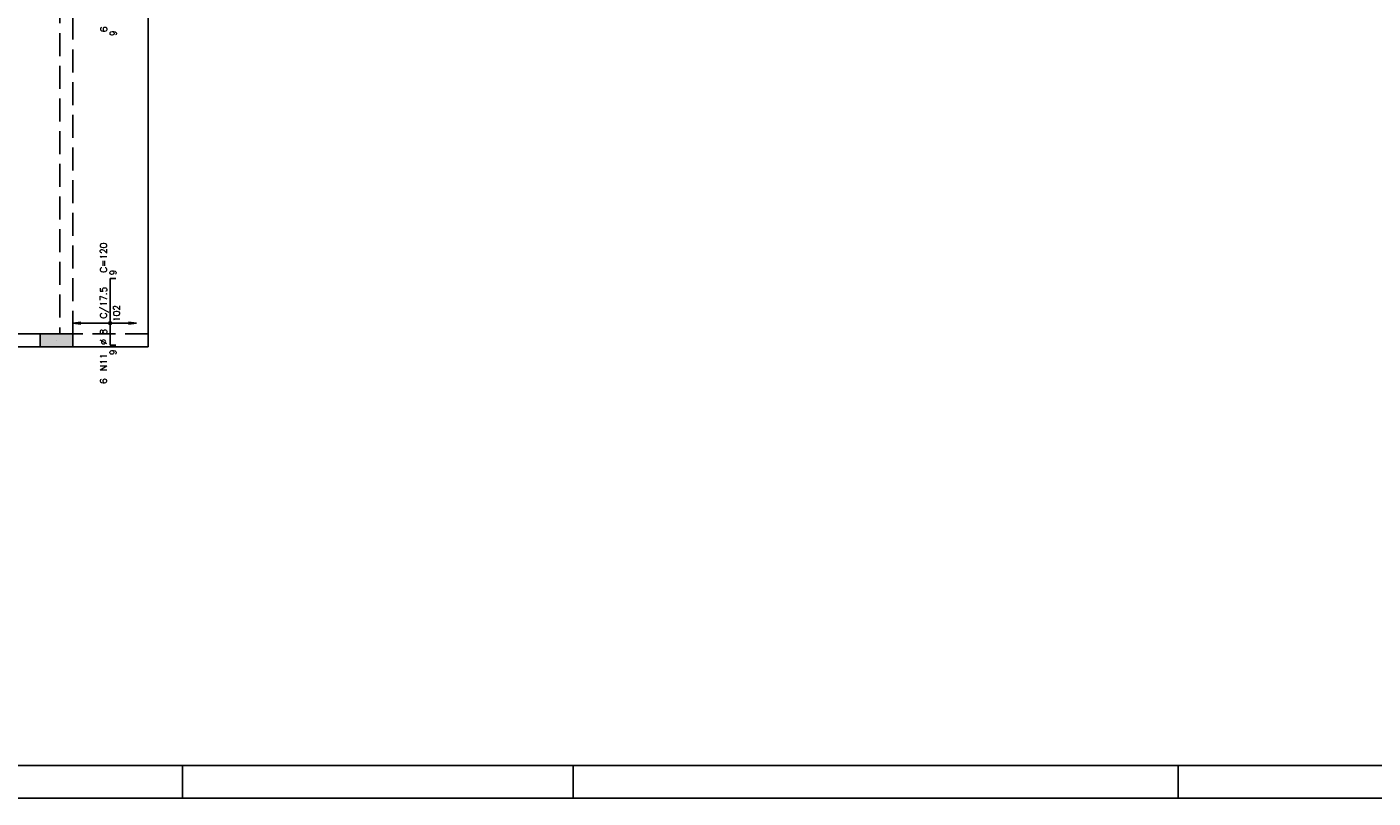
# Model space of a CAD drawing. Extents: x 0 to 119, y 0 to 84.
# Tile 3 of 9: x 28 to 69, y 0 to 24. Entities that reach past the tile are written whole.
import ezdxf

# ---------------------------------------------------------------- set-up
doc = ezdxf.new("R2010")
doc.units = 0
doc.header["$MEASUREMENT"] = 0
doc.linetypes.add('ESTILO_TQS_0001', pattern=[1, 0.7, -0.3])
for name, color, linetype in [('1', 1, 'CONTINUOUS'), ('2', 2, 'CONTINUOUS'), ('6', 6, 'CONTINUOUS'), ('8', 8, 'CONTINUOUS'), ('9', 9, 'CONTINUOUS')]:
    doc.layers.add(name, color=color, linetype=linetype)
doc.styles.get("Standard").update_dxf_attribs({"font": 'ROMANS.SHX'})

msp = doc.modelspace()

# ---------------------------------------------------------------- linework, layer by layer
at = {"layer": '1', "linetype": 'Continuous'}
for p, q in [((31.9, 14.2), (31.9, 27.4)), ((29.1, 14), (29.1, 14)), ((32.950001, 0), (32.950001, 1)), ((44.900002, 0), (44.900002, 1)), ((63.400002, 0), (63.400002, 1)), ((0, 0), (118.900002, 0))]:
    msp.add_line(p, q, dxfattribs=at)
for points in [[(31.9, 14.2), (31.9, 13.8)], [(17.6, 13.8), (28.6, 13.8)], [(29.6, 13.8), (31.9, 13.8)]]:
    msp.add_lwpolyline(points, dxfattribs=at)
at = {"layer": '2', "linetype": 'Continuous'}
for p, q in [((29.6, 14.529932), (29.847861, 14.562563)), ((31.55, 14.529932), (29.6, 14.529932)), ((29.6, 14.529932), (29.847861, 14.4973)), ((29.6, 14.529932), (29.6, 14.529932)), ((31.55, 14.529932), (31.302139, 14.562563)), ((31.55, 14.529932), (31.302139, 14.4973)), ((31.55, 14.529932), (31.55, 14.529932))]:
    msp.add_line(p, q, dxfattribs=at)
msp.add_lwpolyline([(29.6, 13.8), (29.6, 14.2), (28.6, 14.2), (28.6, 13.8), (29.6, 13.8)], dxfattribs=at)
for radius in [0.041625, 0.02075]:
    msp.add_circle((30.7375, 14.529932), radius, dxfattribs=at)
at = {"layer": '6', "linetype": 'Continuous'}
for p, q in [((30.7375, 13.85), (30.7375, 15.89)), ((30.7375, 15.89), (30.9175, 15.89)), ((30.9175, 13.85), (30.7375, 13.85))]:
    msp.add_line(p, q, dxfattribs=at)
at = {"layer": '6', "linetype": 'ESTILO_TQS_0001'}
for points in [[(29.2, 27.4), (29.2, 14.2)], [(29.6, 14.2), (29.6, 27.4)], [(28.6, 14.2), (17.6, 14.2)], [(31.9, 14.2), (29.6, 14.2)]]:
    msp.add_lwpolyline(points, dxfattribs=at)
at = {"layer": '8', "linetype": 'Continuous'}
msp.add_line((2.5, 1), (117.900002, 1), dxfattribs=at)
at = {"layer": '9', "linetype": 'Continuous'}
for points in [[(29.6, 13.8), (29.6, 14.2), (28.6, 14.2)], [(29.6, 13.8), (28.6, 14.2), (28.6, 13.8)], [(29.6, 13.8), (28.6, 13.8), (29.6, 13.8)]]:
    msp.add_solid(points, dxfattribs=at)

# ---------------------------------------------------------------- texts
at = {"layer": '2', "linetype": 'Continuous'}
for s, p in [('6', (30.6455, 23.43)), ('9', (30.9355, 23.31)), ('C=120', (30.6375, 16.07)), ('9', (30.9275, 15.99)), ('C/17.5', (30.6375, 14.67)), ('102', (31.0375, 14.57)), ('%%c 8', (30.6375, 13.87)), ('9', (30.9275, 13.55)), ('N11', (30.6375, 13.07)), ('6', (30.6375, 12.67))]:
    msp.add_text(s, height=0.2, rotation=90, dxfattribs=at).set_placement(p)

doc.saveas('drawing.dxf')
